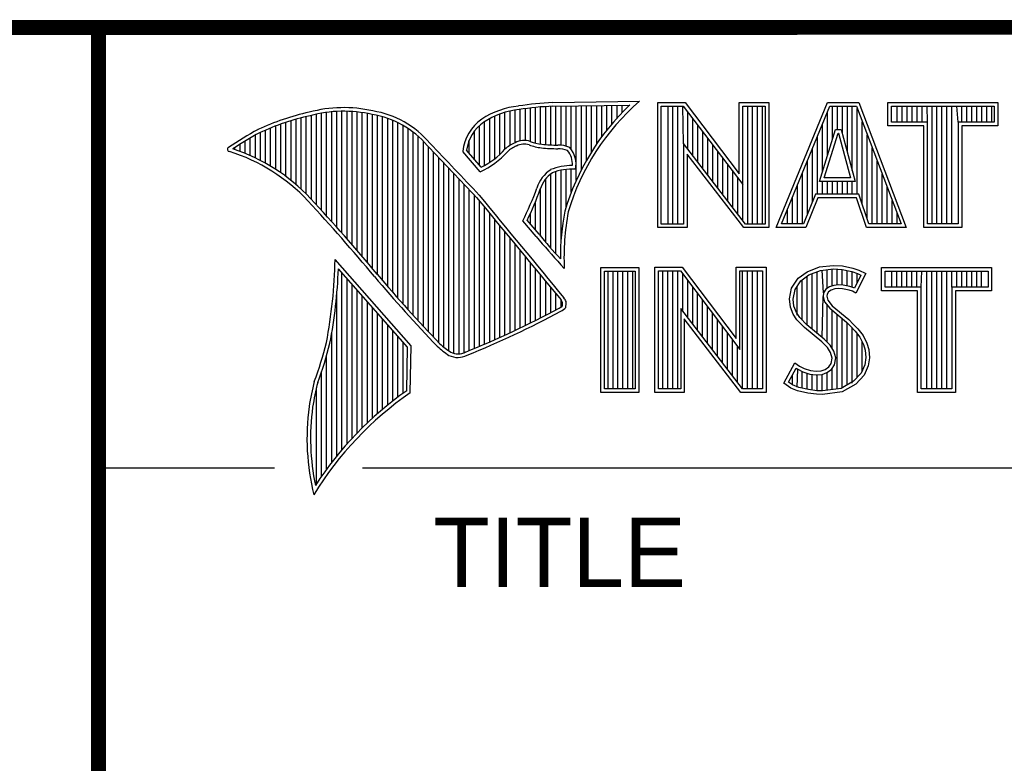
# Model space of a CAD drawing. Header units: inches. Extents: x 0 to 22, y 0 to 17.
# Tile 4 of 8: x 16.3 to 17.6, y 2 to 3. Entities that reach past the tile are written whole.
import ezdxf

# ---------------------------------------------------------------- set-up
doc = ezdxf.new("R2010")
doc.units = ezdxf.units.IN
doc.header["$LTSCALE"] = 1.21
doc.header["$MEASUREMENT"] = 0
doc.layers.get('0').update_dxf_attribs({"linetype": 'CONTINUOUS'})
doc.styles.get("Standard").update_dxf_attribs({"font": 'txt', "width": 0.8})

msp = doc.modelspace()

# ---------------------------------------------------------------- linework, layer by layer
at = {"color": 2, "linetype": 'CONTINUOUS'}
for p, q in [((16.3737, 2.9596), (21.5037, 2.9596)), ((16.3737, 2.9596), (16.3737, 1.2496)), ((16.375, 2.96), (21.5, 2.96)), ((16.9401, 2.8077), (16.9401, 2.8499)), ((16.9469, 2.8082), (16.9469, 2.8509)), ((16.9537, 2.8069), (16.9537, 2.8518)), ((16.9606, 2.8048), (16.9606, 2.8525)), ((16.9674, 2.8034), (16.9674, 2.8531)), ((16.9742, 2.8027), (16.9742, 2.8536)), ((16.981, 2.8023), (16.981, 2.854)), ((16.9838, 2.8589), (17.0997, 2.8607)), ((16.9839, 2.8541), (17.087, 2.8557)), ((16.9879, 2.802), (16.9879, 2.8542)), ((16.9947, 2.8019), (16.9947, 2.8543)), ((17.0015, 2.8005), (17.0015, 2.8544)), ((17.0083, 2.7963), (17.0083, 2.8545)), ((17.0152, 2.755), (17.0152, 2.8546)), ((17.022, 2.7691), (17.022, 2.8547)), ((17.0288, 2.7817), (17.0288, 2.8548)), ((17.0357, 2.7931), (17.0357, 2.8549)), ((17.0425, 2.8035), (17.0425, 2.855)), ((17.0493, 2.8131), (17.0493, 2.8551)), ((17.0561, 2.822), (17.0561, 2.8552)), ((17.063, 2.8303), (17.063, 2.8553)), ((17.0698, 2.8381), (17.0698, 2.8554)), ((17.0766, 2.8454), (17.0766, 2.8555)), ((17.1243, 2.8592), (17.1609, 2.8592)), ((17.1243, 2.6915), (17.1243, 2.8592)), ((17.1291, 2.8543), (17.1585, 2.8543)), ((17.1291, 2.6963), (17.1291, 2.8543)), ((17.1381, 2.6963), (17.1381, 2.8543)), ((17.1447, 2.6963), (17.1447, 2.8543)), ((17.1514, 2.6963), (17.1514, 2.8543)), ((17.1589, 2.8042), (17.1581, 2.8543)), ((17.1585, 2.8543), (17.2383, 2.7492)), ((17.1609, 2.8592), (17.2334, 2.7636)), ((17.2334, 2.8592), (17.2732, 2.8592)), ((17.2334, 2.7636), (17.2334, 2.8592)), ((17.2383, 2.8543), (17.2684, 2.8543)), ((17.2383, 2.7492), (17.2383, 2.8543)), ((17.2449, 2.6963), (17.2449, 2.8543)), ((17.2515, 2.6963), (17.2515, 2.8543)), ((17.2582, 2.6963), (17.2582, 2.8543)), ((17.2649, 2.6963), (17.2649, 2.8543)), ((17.2684, 2.8543), (17.2684, 2.6963)), ((17.2732, 2.8592), (17.2732, 2.6915)), ((17.2831, 2.6915), (17.3516, 2.8591)), ((17.2903, 2.6964), (17.3548, 2.8542)), ((17.3516, 2.8591), (17.3938, 2.8591)), ((17.3548, 2.8542), (17.3905, 2.8542)), ((17.3583, 2.8098), (17.3583, 2.8542)), ((17.365, 2.8228), (17.365, 2.8542)), ((17.3717, 2.817), (17.3717, 2.8542)), ((17.3784, 2.7925), (17.3784, 2.8542)), ((17.385, 2.7679), (17.385, 2.8542)), ((17.3905, 2.8542), (17.4504, 2.6964)), ((17.3917, 2.7364), (17.3917, 2.851)), ((17.3938, 2.8591), (17.4574, 2.6915)), ((17.4327, 2.8591), (17.5802, 2.8591)), ((17.4327, 2.8278), (17.4327, 2.8591)), ((17.4375, 2.8542), (17.5753, 2.8542)), ((17.4375, 2.8327), (17.4375, 2.8542)), ((17.4451, 2.8327), (17.4451, 2.8542)), ((17.4518, 2.8327), (17.4518, 2.8542)), ((17.4585, 2.8327), (17.4585, 2.8542)), ((17.4652, 2.8327), (17.4652, 2.8542)), ((17.4718, 2.8327), (17.4718, 2.8542)), ((17.4785, 2.8327), (17.4785, 2.8542)), ((17.4859, 2.8327), (17.4852, 2.8542)), ((17.4919, 2.6964), (17.4919, 2.8542)), ((17.4985, 2.6964), (17.4985, 2.8542)), ((17.5052, 2.6964), (17.5052, 2.8542)), ((17.5119, 2.6964), (17.5119, 2.8542)), ((17.5186, 2.6964), (17.5186, 2.8542)), ((17.5269, 2.8327), (17.5252, 2.8542)), ((17.5319, 2.8327), (17.5319, 2.8542)), ((17.5386, 2.8327), (17.5386, 2.8542)), ((17.5453, 2.8327), (17.5453, 2.8542)), ((17.5519, 2.8327), (17.5519, 2.8542)), ((17.5586, 2.8327), (17.5586, 2.8542)), ((17.5653, 2.8327), (17.5653, 2.8542)), ((17.572, 2.8327), (17.572, 2.8542)), ((17.5753, 2.8542), (17.5753, 2.8327)), ((17.5802, 2.8591), (17.5802, 2.8278)), ((16.6465, 2.7431), (16.6465, 2.8386)), ((16.6533, 2.7366), (16.6533, 2.8403)), ((16.6602, 2.7295), (16.6602, 2.8419)), ((16.667, 2.7221), (16.667, 2.8435)), ((16.6738, 2.7146), (16.6738, 2.8449)), ((16.6806, 2.707), (16.6806, 2.8459)), ((16.6875, 2.6995), (16.6875, 2.8467)), ((16.6943, 2.6918), (16.6943, 2.8472)), ((16.7011, 2.6841), (16.7011, 2.8474)), ((16.708, 2.6764), (16.708, 2.8474)), ((16.7148, 2.6685), (16.7148, 2.847)), ((16.7216, 2.6607), (16.7216, 2.8465)), ((16.7284, 2.6527), (16.7284, 2.8456)), ((16.7353, 2.6447), (16.7353, 2.8445)), ((16.7421, 2.6366), (16.7421, 2.8431)), ((16.7489, 2.6285), (16.7489, 2.8417)), ((16.7557, 2.6204), (16.7557, 2.84)), ((16.7626, 2.6125), (16.7626, 2.8378)), ((16.8991, 2.7788), (16.8991, 2.8375)), ((16.9059, 2.7837), (16.9059, 2.8408)), ((16.9128, 2.7896), (16.9128, 2.8436)), ((16.9196, 2.7966), (16.9196, 2.8459)), ((16.9264, 2.8018), (16.9264, 2.8477)), ((16.9332, 2.8053), (16.9332, 2.849)), ((17.1648, 2.7965), (17.1648, 2.8461)), ((17.1714, 2.7879), (17.1714, 2.8373)), ((17.3517, 2.7882), (17.3517, 2.8465)), ((16.6055, 2.7738), (16.6055, 2.8249)), ((16.6124, 2.7696), (16.6124, 2.8276)), ((16.6192, 2.765), (16.6192, 2.8301)), ((16.626, 2.7601), (16.626, 2.8325)), ((16.6329, 2.7549), (16.6329, 2.8347)), ((16.6397, 2.7492), (16.6397, 2.8367)), ((16.7694, 2.6046), (16.7694, 2.8352)), ((16.7762, 2.5968), (16.7762, 2.8321)), ((16.7831, 2.5891), (16.7831, 2.8284)), ((16.7899, 2.5815), (16.7899, 2.8242)), ((16.8855, 2.7749), (16.8855, 2.8281)), ((16.8923, 2.7747), (16.8923, 2.8335)), ((17.1781, 2.7792), (17.1781, 2.8285)), ((17.345, 2.7666), (17.345, 2.8302)), ((17.3984, 2.7232), (17.3984, 2.8334)), ((17.481, 2.8278), (17.4327, 2.8278)), ((17.4859, 2.8327), (17.4375, 2.8327)), ((17.481, 2.6915), (17.481, 2.8278)), ((17.4859, 2.6964), (17.4859, 2.8327)), ((17.5753, 2.8327), (17.5269, 2.8327)), ((17.5269, 2.8327), (17.5269, 2.6964)), ((17.5802, 2.8278), (17.5318, 2.8278)), ((17.5318, 2.8278), (17.5318, 2.6915)), ((16.5782, 2.788), (16.5782, 2.8116)), ((16.5851, 2.7849), (16.5851, 2.8154)), ((16.5919, 2.7815), (16.5919, 2.819)), ((16.5987, 2.7778), (16.5987, 2.8221)), ((16.7967, 2.5739), (16.7967, 2.8193)), ((16.8035, 2.5665), (16.8035, 2.8136)), ((16.8786, 2.783), (16.8786, 2.8206)), ((17.1848, 2.7705), (17.1848, 2.8197)), ((17.1915, 2.7618), (17.1915, 2.8109)), ((17.3383, 2.7364), (17.3383, 2.8138)), ((17.3409, 2.7533), (17.3624, 2.8228)), ((17.3475, 2.7581), (17.3659, 2.8179)), ((17.3624, 2.8228), (17.3701, 2.8228)), ((17.3659, 2.8179), (17.3664, 2.8179)), ((17.3664, 2.8179), (17.3827, 2.7581)), ((17.3701, 2.8228), (17.389, 2.7533)), ((17.4051, 2.7034), (17.4051, 2.8158)), ((16.5578, 2.796), (16.5578, 2.7989)), ((16.5646, 2.7936), (16.5646, 2.8033)), ((16.5714, 2.7909), (16.5714, 2.8075)), ((16.8104, 2.5591), (16.8104, 2.807)), ((16.8172, 2.5519), (16.8172, 2.7996)), ((16.8718, 2.791), (16.8718, 2.8085)), ((17.2418, 2.6963), (17.1589, 2.8042)), ((17.1589, 2.8042), (17.1589, 2.6963)), ((17.1981, 2.7531), (17.1981, 2.8021)), ((17.3316, 2.7267), (17.3316, 2.7975)), ((17.4118, 2.6964), (17.4118, 2.7982)), ((16.824, 2.5447), (16.824, 2.7924)), ((16.8308, 2.5375), (16.8308, 2.7853)), ((16.8864, 2.7664), (16.8632, 2.7937)), ((16.8877, 2.7723), (16.8682, 2.7952)), ((17.2395, 2.6915), (17.1637, 2.7899)), ((17.1637, 2.7899), (17.1637, 2.6915)), ((17.2048, 2.7445), (17.2048, 2.7933)), ((17.2115, 2.7358), (17.2115, 2.7845)), ((16.8377, 2.5314), (16.8377, 2.7781)), ((16.8445, 2.5262), (16.8445, 2.7709)), ((17.2182, 2.7271), (17.2182, 2.7757)), ((17.325, 2.7101), (17.325, 2.7812)), ((17.4184, 2.6964), (17.4184, 2.7806)), ((16.8513, 2.523), (16.8513, 2.7637)), ((16.981, 2.664), (16.981, 2.7634)), ((16.9879, 2.6563), (16.9879, 2.7665)), ((16.9947, 2.6748), (16.9947, 2.7683)), ((17.0015, 2.7195), (17.0015, 2.7694)), ((17.0083, 2.7388), (17.0083, 2.7698)), ((17.2248, 2.7184), (17.2248, 2.7669)), ((17.2315, 2.7098), (17.2315, 2.7581)), ((17.3183, 2.6964), (17.3183, 2.7648)), ((17.3827, 2.7581), (17.3475, 2.7581)), ((17.4251, 2.6964), (17.4251, 2.763)), ((16.8581, 2.5224), (16.8581, 2.7565)), ((16.865, 2.5241), (16.865, 2.7493)), ((16.9674, 2.6802), (16.9674, 2.7444)), ((16.9742, 2.672), (16.9742, 2.7568)), ((17.2382, 2.7011), (17.2383, 2.7492)), ((17.3116, 2.6964), (17.3116, 2.7485)), ((17.389, 2.7533), (17.3409, 2.7533)), ((17.345, 2.7364), (17.345, 2.7533)), ((17.3517, 2.7364), (17.3517, 2.7533)), ((17.3583, 2.7364), (17.3583, 2.7533)), ((17.365, 2.7364), (17.365, 2.7533)), ((17.3717, 2.7364), (17.3717, 2.7533)), ((17.3784, 2.7364), (17.3784, 2.7533)), ((17.385, 2.7364), (17.385, 2.7533)), ((17.4318, 2.6964), (17.4318, 2.7455)), ((16.8718, 2.527), (16.8718, 2.7421)), ((16.8786, 2.5298), (16.8786, 2.7348)), ((17.3049, 2.6964), (17.3049, 2.7322)), ((17.3356, 2.7364), (17.3195, 2.6964)), ((17.3388, 2.7316), (17.3228, 2.6915)), ((17.394, 2.7364), (17.3356, 2.7364)), ((17.3905, 2.7316), (17.3388, 2.7316)), ((17.4039, 2.6915), (17.3905, 2.7316)), ((17.4074, 2.6964), (17.394, 2.7364)), ((16.8855, 2.5327), (16.8855, 2.727)), ((16.8923, 2.5356), (16.8923, 2.7187)), ((16.9606, 2.6882), (16.9606, 2.7266)), ((17.4385, 2.6964), (17.4385, 2.7279)), ((16.8991, 2.5385), (16.8991, 2.7104)), ((16.9537, 2.696), (16.9537, 2.7109)), ((17.2983, 2.6964), (17.2983, 2.7158)), ((17.4451, 2.6964), (17.4451, 2.7103)), ((16.9059, 2.5415), (16.9059, 2.7022)), ((16.9128, 2.5446), (16.9128, 2.6939)), ((16.9616, 2.6797), (16.9434, 2.7005)), ((16.9653, 2.6828), (16.9492, 2.7013)), ((17.1589, 2.6963), (17.1291, 2.6963)), ((17.2684, 2.6963), (17.2418, 2.6963)), ((17.3195, 2.6964), (17.2903, 2.6964)), ((17.4504, 2.6964), (17.4074, 2.6964)), ((17.5269, 2.6964), (17.4859, 2.6964)), ((16.9196, 2.5477), (16.9196, 2.6856)), ((17.1637, 2.6915), (17.1243, 2.6915)), ((17.2732, 2.6915), (17.2395, 2.6915)), ((17.3228, 2.6915), (17.2831, 2.6915)), ((17.4574, 2.6915), (17.4039, 2.6915)), ((17.5318, 2.6915), (17.481, 2.6915)), ((16.9264, 2.5508), (16.9264, 2.6774)), ((16.9332, 2.554), (16.9332, 2.6691)), ((16.9401, 2.5573), (16.9401, 2.6608)), ((16.9469, 2.5606), (16.9469, 2.6526)), ((16.7939, 2.533), (16.6919, 2.6489)), ((16.9537, 2.5639), (16.9537, 2.6443)), ((16.999, 2.637), (16.9946, 2.6418)), ((17.3245, 2.6324), (17.3412, 2.639)), ((17.3412, 2.639), (17.3596, 2.641)), ((17.3596, 2.641), (17.372, 2.6402)), ((17.372, 2.6402), (17.3856, 2.6373)), ((16.789, 2.5312), (16.6964, 2.6365)), ((16.7011, 2.3939), (16.7011, 2.6311)), ((16.9606, 2.5673), (16.9606, 2.6361)), ((16.9674, 2.5708), (16.9674, 2.6278)), ((17.0482, 2.6383), (17.0988, 2.6383)), ((17.0482, 2.4708), (17.0482, 2.6383)), ((17.0531, 2.6334), (17.0939, 2.6334)), ((17.0531, 2.4756), (17.0531, 2.6334)), ((17.0577, 2.4756), (17.0577, 2.6334)), ((17.0644, 2.4756), (17.0644, 2.6334)), ((17.071, 2.4756), (17.071, 2.6334)), ((17.0777, 2.4756), (17.0777, 2.6334)), ((17.0844, 2.4756), (17.0844, 2.6334)), ((17.0911, 2.4756), (17.0911, 2.6334)), ((17.0939, 2.6334), (17.0939, 2.4756)), ((17.0988, 2.6383), (17.0988, 2.4708)), ((17.1205, 2.6385), (17.1571, 2.6385)), ((17.1205, 2.4708), (17.1205, 2.6385)), ((17.1253, 2.6336), (17.1547, 2.6336)), ((17.1253, 2.4756), (17.1253, 2.6336)), ((17.1311, 2.4756), (17.1311, 2.6336)), ((17.1378, 2.4756), (17.1378, 2.6336)), ((17.1445, 2.4756), (17.1445, 2.6336)), ((17.1511, 2.4756), (17.1511, 2.6336)), ((17.1547, 2.6336), (17.2345, 2.5284)), ((17.1571, 2.6385), (17.2296, 2.5429)), ((17.1578, 2.5799), (17.1578, 2.6295)), ((17.2296, 2.6385), (17.2694, 2.6385)), ((17.2296, 2.5429), (17.2296, 2.6385)), ((17.2345, 2.6336), (17.2646, 2.6336)), ((17.2345, 2.5284), (17.2345, 2.6336)), ((17.2379, 2.4756), (17.2379, 2.6336)), ((17.2446, 2.4756), (17.2446, 2.6336)), ((17.2513, 2.4756), (17.2513, 2.6336)), ((17.2579, 2.4756), (17.2579, 2.6336)), ((17.2646, 2.6336), (17.2646, 2.4756)), ((17.2694, 2.6385), (17.2694, 2.4708)), ((17.3127, 2.6238), (17.3245, 2.6324)), ((17.3162, 2.6204), (17.3269, 2.6281)), ((17.3247, 2.561), (17.3247, 2.6265)), ((17.3269, 2.6281), (17.3424, 2.6343)), ((17.3314, 2.5555), (17.3314, 2.6299)), ((17.338, 2.5499), (17.338, 2.6326)), ((17.3424, 2.6343), (17.3597, 2.6362)), ((17.3466, 2.6041), (17.3447, 2.6345)), ((17.3514, 2.6103), (17.3514, 2.6353)), ((17.3581, 2.6135), (17.3581, 2.636)), ((17.3597, 2.6362), (17.3713, 2.6354)), ((17.3647, 2.6146), (17.3647, 2.6358)), ((17.3713, 2.6354), (17.3843, 2.6326)), ((17.3714, 2.6146), (17.3714, 2.6353)), ((17.3781, 2.6134), (17.3781, 2.6339)), ((17.3843, 2.6326), (17.3921, 2.6299)), ((17.3848, 2.6117), (17.3848, 2.6324)), ((17.3856, 2.6373), (17.3939, 2.6344)), ((17.3966, 2.6278), (17.3879, 2.6106)), ((17.4031, 2.6301), (17.3899, 2.6036)), ((17.3914, 2.6176), (17.3914, 2.6301)), ((17.3921, 2.6299), (17.3966, 2.6278)), ((17.3939, 2.6344), (17.4031, 2.6301)), ((17.4242, 2.6383), (17.5717, 2.6383)), ((17.4242, 2.607), (17.4242, 2.6383)), ((17.429, 2.6334), (17.5669, 2.6334)), ((17.429, 2.6119), (17.429, 2.6334)), ((17.4382, 2.6119), (17.4382, 2.6334)), ((17.4448, 2.6119), (17.4448, 2.6334)), ((17.4515, 2.6119), (17.4515, 2.6334)), ((17.4582, 2.6119), (17.4582, 2.6334)), ((17.4649, 2.6119), (17.4649, 2.6334)), ((17.4716, 2.6119), (17.4716, 2.6334)), ((17.4774, 2.6119), (17.4782, 2.6334)), ((17.4849, 2.4756), (17.4849, 2.6334)), ((17.4916, 2.4756), (17.4916, 2.6334)), ((17.4983, 2.4756), (17.4983, 2.6334)), ((17.5049, 2.4756), (17.5049, 2.6334)), ((17.5116, 2.4756), (17.5116, 2.6334)), ((17.5185, 2.6119), (17.5183, 2.6334)), ((17.525, 2.6119), (17.525, 2.6334)), ((17.5316, 2.6119), (17.5316, 2.6334)), ((17.5383, 2.6119), (17.5383, 2.6334)), ((17.545, 2.6119), (17.545, 2.6334)), ((17.5517, 2.6119), (17.5517, 2.6334)), ((17.5583, 2.6119), (17.5583, 2.6334)), ((17.5669, 2.6334), (17.5669, 2.6119)), ((17.5717, 2.6383), (17.5717, 2.607)), ((16.708, 2.4018), (16.708, 2.6233)), ((16.7148, 2.4093), (16.7148, 2.6156)), ((16.9742, 2.5743), (16.9742, 2.6195)), ((17.1645, 2.5712), (17.1645, 2.6207)), ((17.3037, 2.6105), (17.3127, 2.6238)), ((17.3083, 2.6086), (17.3162, 2.6204)), ((17.3113, 2.5744), (17.3113, 2.6131)), ((17.318, 2.5677), (17.318, 2.6217)), ((17.3604, 2.6142), (17.3543, 2.6124)), ((17.3664, 2.6148), (17.3604, 2.6142)), ((17.3726, 2.6145), (17.3664, 2.6148)), ((17.3819, 2.6126), (17.3726, 2.6145)), ((17.3873, 2.6109), (17.3819, 2.6126)), ((16.6943, 2.3857), (16.6943, 2.603)), ((16.7216, 2.4165), (16.7216, 2.6078)), ((16.7284, 2.4233), (16.7284, 2.6001)), ((16.981, 2.5778), (16.981, 2.6113)), ((16.9879, 2.5814), (16.9879, 2.603)), ((17.1712, 2.5625), (17.1712, 2.6119)), ((17.1778, 2.5539), (17.1778, 2.6031)), ((17.3009, 2.5961), (17.3037, 2.6105)), ((17.3058, 2.5959), (17.3083, 2.6086)), ((17.3447, 2.5443), (17.3461, 2.5993)), ((17.3466, 2.6041), (17.3461, 2.5993)), ((17.3461, 2.5993), (17.3477, 2.5922)), ((17.3497, 2.609), (17.3466, 2.6041)), ((17.3543, 2.6124), (17.3497, 2.609)), ((17.3513, 2.6025), (17.351, 2.5996)), ((17.351, 2.5996), (17.3521, 2.5944)), ((17.3533, 2.6056), (17.3513, 2.6025)), ((17.3565, 2.6079), (17.3533, 2.6056)), ((17.3614, 2.6094), (17.3565, 2.6079)), ((17.3665, 2.6099), (17.3614, 2.6094)), ((17.372, 2.6097), (17.3665, 2.6099)), ((17.3807, 2.6079), (17.372, 2.6097)), ((17.3853, 2.6065), (17.3807, 2.6079)), ((17.3899, 2.6036), (17.3853, 2.6065)), ((17.3879, 2.6106), (17.3873, 2.6109)), ((17.4726, 2.607), (17.4242, 2.607)), ((17.4774, 2.6119), (17.429, 2.6119)), ((17.4726, 2.4708), (17.4726, 2.607)), ((17.4774, 2.4756), (17.4774, 2.6119)), ((17.5669, 2.6119), (17.5185, 2.6119)), ((17.5185, 2.6119), (17.5185, 2.4756)), ((17.5717, 2.607), (17.5233, 2.607)), ((17.5233, 2.607), (17.5233, 2.4708)), ((16.7353, 2.4299), (16.7353, 2.5923)), ((16.9947, 2.5853), (16.9947, 2.5948)), ((17.1845, 2.5452), (17.1845, 2.5943)), ((17.302, 2.5852), (17.3009, 2.5961)), ((17.3068, 2.5863), (17.3058, 2.5959)), ((17.3101, 2.5777), (17.3068, 2.5863)), ((17.3477, 2.5922), (17.3547, 2.5835)), ((17.3514, 2.5381), (17.3514, 2.5876)), ((17.3521, 2.5944), (17.3582, 2.5869)), ((17.3582, 2.5869), (17.3804, 2.5685)), ((16.7421, 2.4363), (16.7421, 2.5846)), ((16.7489, 2.4424), (16.7489, 2.5768)), ((17.238, 2.4756), (17.1551, 2.5834)), ((17.1551, 2.5834), (17.1551, 2.4756)), ((17.1912, 2.5365), (17.1912, 2.5855)), ((17.1979, 2.5278), (17.1979, 2.5767)), ((17.3058, 2.5754), (17.302, 2.5852)), ((17.3109, 2.5679), (17.3058, 2.5754)), ((17.3147, 2.571), (17.3101, 2.5777)), ((17.3547, 2.5835), (17.3771, 2.5649)), ((17.3581, 2.5298), (17.3581, 2.5807)), ((17.3647, 2.4755), (17.3647, 2.5752)), ((16.7557, 2.4482), (16.7557, 2.569)), ((16.7626, 2.4538), (16.7626, 2.5613)), ((17.2356, 2.4708), (17.1599, 2.5692)), ((17.1599, 2.5692), (17.1599, 2.4708)), ((17.2045, 2.5192), (17.2045, 2.5679)), ((17.3153, 2.5636), (17.3109, 2.5679)), ((17.3243, 2.5614), (17.3147, 2.571)), ((17.321, 2.5578), (17.3153, 2.5636)), ((17.3474, 2.5421), (17.3243, 2.5614)), ((17.3714, 2.4763), (17.3714, 2.5696)), ((17.3771, 2.5649), (17.383, 2.559)), ((17.3781, 2.4808), (17.3781, 2.5639)), ((17.3804, 2.5685), (17.3864, 2.5624)), ((17.3864, 2.5624), (17.3925, 2.5561)), ((16.6875, 2.377), (16.6875, 2.5502)), ((16.7694, 2.4592), (16.7694, 2.5535)), ((17.2112, 2.5105), (17.2112, 2.5591)), ((17.2179, 2.5018), (17.2179, 2.5503)), ((17.3441, 2.5385), (17.321, 2.5578)), ((17.383, 2.559), (17.3888, 2.5529)), ((17.3848, 2.4834), (17.3848, 2.5571)), ((17.3888, 2.5529), (17.3953, 2.5446)), ((17.3914, 2.4908), (17.3914, 2.5495)), ((17.3925, 2.5561), (17.3994, 2.5472)), ((17.3994, 2.5472), (17.4046, 2.5368)), ((16.7762, 2.4644), (16.7762, 2.5458)), ((16.7831, 2.4694), (16.7831, 2.538)), ((17.2246, 2.4931), (17.2246, 2.5415)), ((17.3516, 2.5311), (17.3441, 2.5385)), ((17.3554, 2.5341), (17.3474, 2.5421)), ((17.3604, 2.5261), (17.3554, 2.5341)), ((17.3953, 2.5446), (17.4001, 2.535)), ((17.3981, 2.4982), (17.3981, 2.5389)), ((17.4001, 2.535), (17.4024, 2.5275)), ((17.4046, 2.5368), (17.4072, 2.5285)), ((16.6806, 2.368), (16.6806, 2.52)), ((16.788, 2.4729), (16.789, 2.5312)), ((16.7927, 2.4704), (16.7939, 2.533)), ((17.2312, 2.4844), (17.2312, 2.5327)), ((17.3559, 2.5241), (17.3516, 2.5311)), ((17.3579, 2.5169), (17.3559, 2.5241)), ((17.3629, 2.5171), (17.3604, 2.5261)), ((17.4024, 2.5275), (17.4031, 2.5174)), ((17.4072, 2.5285), (17.408, 2.5172)), ((17.2931, 2.483), (17.3081, 2.5106)), ((17.3081, 2.5106), (17.3144, 2.506)), ((17.3536, 2.5051), (17.3565, 2.5097)), ((17.3565, 2.5097), (17.3579, 2.5169)), ((17.3572, 2.5017), (17.3611, 2.5079)), ((17.3611, 2.5079), (17.3629, 2.5171)), ((17.4016, 2.5077), (17.3967, 2.4966)), ((17.4031, 2.5174), (17.4016, 2.5077)), ((17.408, 2.5172), (17.4063, 2.5063)), ((16.6738, 2.3584), (16.6738, 2.4982)), ((17.2995, 2.4845), (17.3097, 2.5034)), ((17.3047, 2.481), (17.3047, 2.4941)), ((17.3097, 2.5034), (17.3119, 2.5018)), ((17.3113, 2.478), (17.3119, 2.5018)), ((17.3119, 2.5018), (17.3189, 2.4983)), ((17.3144, 2.506), (17.3207, 2.5028)), ((17.318, 2.4765), (17.318, 2.4986)), ((17.3189, 2.4983), (17.328, 2.4952)), ((17.3207, 2.5028), (17.3291, 2.5)), ((17.3247, 2.475), (17.3247, 2.4963)), ((17.328, 2.4952), (17.3365, 2.4942)), ((17.3291, 2.5), (17.3366, 2.4991)), ((17.3314, 2.474), (17.3314, 2.4948)), ((17.3365, 2.4942), (17.3446, 2.4949)), ((17.3366, 2.4991), (17.3435, 2.4997)), ((17.338, 2.473), (17.338, 2.494)), ((17.3435, 2.4997), (17.3487, 2.5017)), ((17.3446, 2.4949), (17.351, 2.4974)), ((17.3447, 2.4728), (17.3447, 2.4949)), ((17.3487, 2.5017), (17.3536, 2.5051)), ((17.351, 2.4974), (17.3572, 2.5017)), ((17.3514, 2.4737), (17.3514, 2.4975)), ((17.3581, 2.4746), (17.3581, 2.5024)), ((17.3967, 2.4966), (17.3868, 2.4857)), ((17.4008, 2.4939), (17.3899, 2.4818)), ((17.4063, 2.5063), (17.4008, 2.4939)), ((17.3026, 2.4766), (17.2931, 2.483)), ((17.3049, 2.4809), (17.2995, 2.4845)), ((17.3132, 2.4775), (17.3049, 2.4809)), ((17.3868, 2.4857), (17.3699, 2.4761)), ((17.3899, 2.4818), (17.3714, 2.4714)), ((16.667, 2.3482), (16.667, 2.477)), ((17.0988, 2.4708), (17.0482, 2.4708)), ((17.0939, 2.4756), (17.0531, 2.4756)), ((17.1599, 2.4708), (17.1205, 2.4708)), ((17.1551, 2.4756), (17.1253, 2.4756)), ((17.2694, 2.4708), (17.2356, 2.4708)), ((17.2646, 2.4756), (17.238, 2.4756)), ((17.3118, 2.4729), (17.3026, 2.4766)), ((17.3254, 2.47), (17.3118, 2.4729)), ((17.3262, 2.4748), (17.3132, 2.4775)), ((17.3369, 2.4683), (17.3254, 2.47)), ((17.3373, 2.4731), (17.3262, 2.4748)), ((17.3452, 2.468), (17.3369, 2.4683)), ((17.345, 2.4729), (17.3373, 2.4731)), ((17.3699, 2.4761), (17.345, 2.4729)), ((17.3714, 2.4714), (17.3452, 2.468)), ((17.5233, 2.4708), (17.4726, 2.4708)), ((17.5185, 2.4756), (17.4774, 2.4756)), ((16.375, 2.37), (16.6109, 2.37)), ((16.7288, 2.37), (21.5, 2.37))]:
    msp.add_line(p, q, dxfattribs=at)
at = {"color": 7, "linetype": 'CONTINUOUS', "const_width": 0.02}
for points in [[(13.6, 2.9595), (21.5, 2.96)], [(16.375, 2.96), (16.375, 0.5)]]:
    msp.add_lwpolyline(points, dxfattribs=at)
at = {"color": 2, "linetype": 'CONTINUOUS'}
for centre, radius, start, end in [((16.7034, 2.6747), 0.1775, 77.2819, 105.0682), ((16.9502, 2.7423), 0.1128, 96.3009, 123.1685), ((17.0005, 2.4511), 0.4082, 92.3475, 98.8367), ((17.0005, 2.4511), 0.4034, 92.3569, 98.8525), ((17.308, 2.6221), 0.3216, 133.4014, 163.4571), ((17.308, 2.6221), 0.3168, 131.1193, 163.4132), ((16.7315, 2.5144), 0.3399, 102.6162, 114.8514), ((16.7315, 2.5144), 0.3351, 102.5989, 114.8296), ((16.7034, 2.6747), 0.1727, 77.2314, 105.1003), ((16.7222, 2.7226), 0.1221, 40.1653, 80.8429), ((16.7222, 2.7226), 0.1269, 40.2333, 80.7735), ((16.923, 2.7875), 0.0602, 125.032, 174.0466), ((16.9502, 2.7423), 0.108, 96.2443, 123.1259), ((16.923, 2.7875), 0.0554, 125.1142, 171.9572), ((16.7759, 2.4698), 0.3996, 117.9347, 124.5691), ((16.7759, 2.4698), 0.3948, 117.954, 124.0374), ((16.5507, 2.7963), 0.00298, 121.3543, 265.8048), ((9.1994, -4.4938), 10.5463, 43.2461, 43.76704), ((9.199, -4.4944), 10.5518, 43.24607, 43.76701), ((16.9517, 2.7612), 0.0478, 112.9196, 132.2699), ((16.9517, 2.7612), 0.043, 112.6662, 131.9321), ((16.9455, 2.7813), 0.0269, 72.6128, 117.3853), ((16.9455, 2.7813), 0.0221, 72.9381, 117.8635), ((16.977, 2.8697), 0.0718, 249.5515, 263.1636), ((16.977, 2.8697), 0.067, 249.4455, 263.1373), ((16.9944, 3.0501), 0.253, 264.1107, 269.1006), ((16.9944, 3.0501), 0.2482, 264.1189, 269.068), ((16.9917, 2.7681), 0.0339, 64.4685, 92.2537), ((16.9917, 2.7681), 0.0291, 66.3231, 92.5053), ((16.9825, 2.7769), 0.0323, 347.1178, 42.4037), ((16.4773, 2.5601), 0.2445, 43.1672, 72.5708), ((16.4772, 2.5601), 0.2493, 43.1664, 71.8497), ((16.8429, 2.8642), 0.107, 293.9928, 318.4439), ((16.8429, 2.8642), 0.1022, 295.9966, 318.5916), ((16.9825, 2.7769), 0.0275, 355.2987, 40.4494), ((17.0094, 2.698), 0.0767, 89.6565, 111.8738), ((17.0047, 2.732), 0.0441, 122.6948, 163.4996), ((17.0047, 2.732), 0.0393, 123.3496, 163.7165), ((17.0094, 2.698), 0.0719, 86.3769, 111.5054), ((16.5488, 2.8964), 0.4406, 333.6063, 339.8409), ((117.205, 85.4976), 130.0576, 219.522219, 219.6006), ((117.1292, 85.4341), 129.954, 219.521832, 219.600442), ((16.5488, 2.8963), 0.4454, 334.022, 339.8635), ((14.6645, 0.8858), 2.7122, 39.9143, 42.7655), ((14.6639, 0.8852), 2.7178, 39.9159, 42.7668), ((17.3248, 2.6518), 0.3309, 169.2392, 180.3763), ((17.3248, 2.6518), 0.3261, 169.2807, 182.6075), ((17.5234, 3.1364), 0.724, 219.1087, 223.0885), ((17.5234, 3.1364), 0.7192, 219.1032, 222.5932), ((16.0461, 2.6599), 0.6459, 349.0852, 359.0204), ((16.0461, 2.6599), 0.6507, 349.0758, 357.94), ((18.1342, 3.7937), 1.815, 220.0434, 224.0127), ((18.1343, 3.7937), 1.8102, 220.042, 224.0069), ((16.98, 2.6057), 0.0252, 299.2501, 311.2614), ((16.9709, 2.5786), 0.0288, 26.3697, 33.9), ((16.9687, 2.5899), 0.028, 353.6797, 3.043), ((16.9709, 2.5786), 0.0336, 24.6866, 34.3242), ((16.9687, 2.5899), 0.0328, 350.4758, 4.7759), ((16.3916, 3.7016), 1.269, 291.9871, 298.2491), ((16.3917, 3.7016), 1.2737, 291.9984, 298.2504), ((16.98, 2.6057), 0.03, 299.1847, 314.8198), ((16.2632, 2.6388), 0.4292, 339.0712, 346.3669), ((16.2632, 2.6388), 0.434, 339.1085, 346.381), ((16.9079, 2.6176), 0.1112, 227.1627, 236.7917), ((16.9079, 2.6176), 0.116, 227.0911, 236.9191), ((16.8565, 2.5437), 0.0261, 242.8484, 298.0511), ((16.8565, 2.5437), 0.0213, 243.4913, 298.7009), ((17.0658, 2.3848), 0.4141, 165.9359, 170.6858), ((17.0658, 2.3848), 0.4093, 165.9761, 170.6762), ((17.0508, 2.0969), 0.454, 124.6428, 148.5563), ((17.0508, 2.0969), 0.4588, 124.9509, 147.098), ((16.9723, 2.4095), 0.318, 172.3562, 193.7958), ((16.9723, 2.4095), 0.3132, 172.3688, 191.6866)]:
    msp.add_arc(centre, radius, start, end, dxfattribs=at)

# ---------------------------------------------------------------- texts
msp.add_text('TITLE', height=0.093, dxfattribs=at).set_placement((16.8235, 2.21))

doc.saveas('drawing.dxf')
